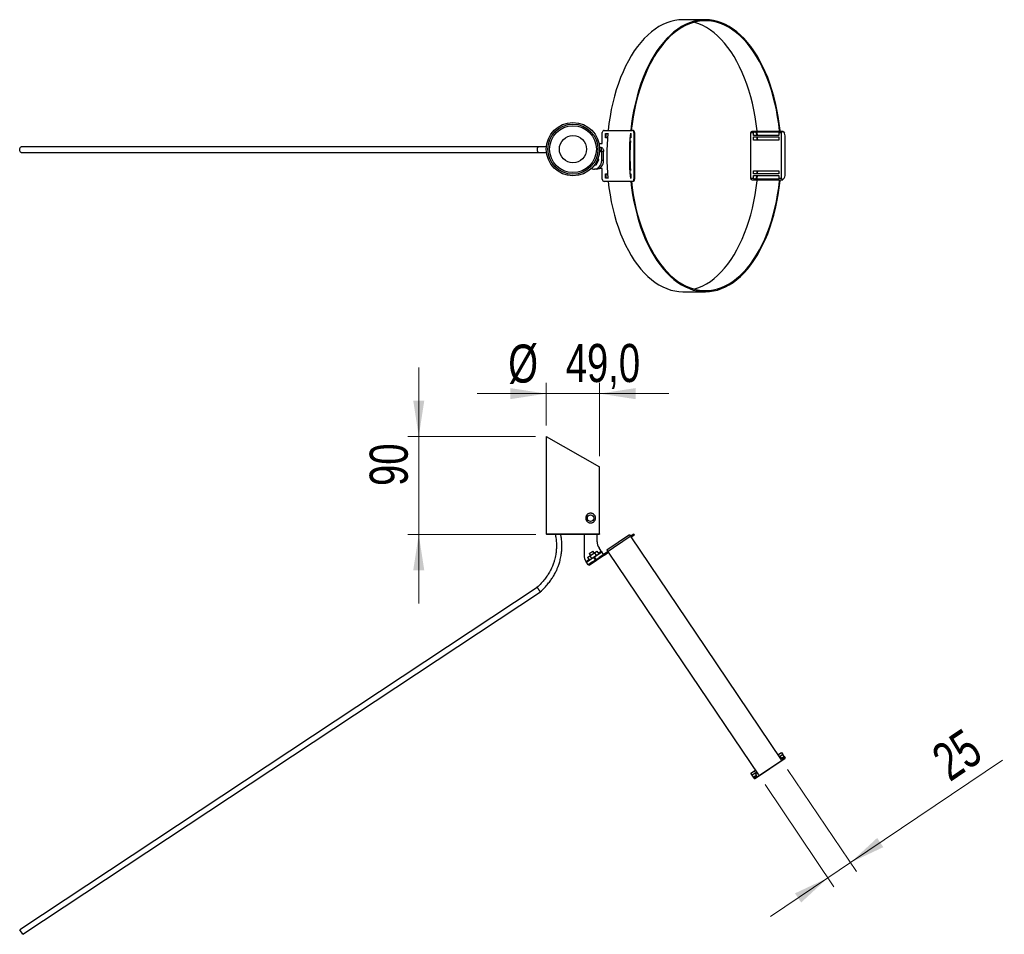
# Model space of a CAD drawing. Header units: millimetres. Extents: x 74.1 to 164.6, y 82.2 to 166.2.
import ezdxf

# ---------------------------------------------------------------- set-up
doc = ezdxf.new("R2010")
doc.units = ezdxf.units.MM
doc.styles.add('SLDTEXTSTYLE0', font='TXT', dxfattribs={"width": 0.75})
doc.dimstyles.new('SLDDIMSTYLE0', dxfattribs={"dimtxt": 3.5, "dimasz": 3.302, "dimexe": 0, "dimexo": 0.0625, "dimgap": 0.875, "dimtad": 1, "dimdec": 0, "dimlfac": 10, "dimrnd": 1e-09, "dimzin": 12, "dimdsep": 46, "dimtxsty": 'SLDTEXTSTYLE0', "dimsah": 1, "dimcen": 0.09, "dimadec": 0, "dimazin": 3, "dimtfac": 1, "dimtdec": 0, "dimtmove": 0, "dimatfit": 0, "dimfxl": 0, "dimfrac": 2, "dimtolj": 1, "dimtzin": 12, "dimarcsym": 0})
doc.dimstyles.new('SLDDIMSTYLE1', dxfattribs={"dimtxt": 3.5, "dimasz": 3.302, "dimexe": 0, "dimexo": 0.0625, "dimgap": 0.875, "dimtad": 1, "dimdec": 1, "dimlfac": 10, "dimrnd": 1e-09, "dimzin": 12, "dimdsep": 46, "dimtxsty": 'SLDTEXTSTYLE0', "dimsah": 1, "dimcen": 0.09, "dimadec": 0, "dimazin": 3, "dimtfac": 1, "dimtdec": 1, "dimtmove": 0, "dimatfit": 0, "dimfxl": 0, "dimfrac": 2, "dimtolj": 1, "dimtzin": 12, "dimarcsym": 0})

# ---------------------------------------------------------------- blocks, each defined once
blk = doc.blocks.new('_D')
at = {"color": 7, "linetype": 'Continuous', "lineweight": 0}
for p, q in [((110.8, 127.923), (110.8, 134.273)), ((121.518, 127.923), (109.8, 127.923)), ((110.8, 127.923), (110.8, 118.923)), ((121.568, 118.923), (109.8, 118.923)), ((110.8, 118.923), (110.8, 112.573))]:
    blk.add_line(p, q, dxfattribs=at)
at = {"color": 7, "linetype": 'Continuous', "lineweight": 18}
for points in [[(110.8, 127.923), (111.308, 131.225), (110.292, 131.225)], [(110.8, 118.923), (110.292, 115.621), (111.308, 115.621)]]:
    blk.add_solid(points, dxfattribs=at)
at = {"color": 7, "linetype": 'Continuous', "lineweight": 18, "insert": (106.288, 123.376), "char_height": 3.5, "attachment_point": 1, "rotation": 90, "style": 'SLDTEXTSTYLE0'}
blk.add_mtext('90', dxfattribs=at)
blk = doc.blocks.new('_D_1')
at = {"color": 7, "linetype": 'Continuous', "lineweight": 0}
for p, q in [((122.518, 128.923), (122.518, 132.859)), ((127.418, 126.123), (127.418, 132.859)), ((122.518, 131.859), (116.168, 131.859)), ((122.518, 131.859), (127.418, 131.859)), ((127.418, 131.859), (133.768, 131.859))]:
    blk.add_line(p, q, dxfattribs=at)
at = {"color": 7, "linetype": 'Continuous', "lineweight": 18}
for points in [[(122.518, 131.859), (119.216, 132.367), (119.216, 131.351)], [(127.418, 131.859), (130.72, 131.351), (130.72, 132.367)]]:
    blk.add_solid(points, dxfattribs=at)
at = {"color": 7, "linetype": 'Continuous', "lineweight": 18, "char_height": 3.5, "attachment_point": 1, "style": 'SLDTEXTSTYLE0'}
for s, insert in [('%%c', (119.026, 136.371)), ('49,0', (124.305, 136.425))]:
    blk.add_mtext(s, dxfattribs=dict(at, insert=insert))
blk = doc.blocks.new('_D_2')
at = {"color": 7, "linetype": 'Continuous', "lineweight": 0}
for p, q in [((150.464, 88.761), (164.449, 98.192)), ((144.687, 97.328), (151.023, 87.932)), ((142.614, 95.93), (148.95, 86.534)), ((150.464, 88.761), (148.391, 87.363)), ((148.391, 87.363), (143.126, 83.813))]:
    blk.add_line(p, q, dxfattribs=at)
at = {"color": 7, "linetype": 'Continuous', "lineweight": 18}
for points in [[(150.464, 88.761), (153.485, 90.186), (152.917, 91.029)], [(148.391, 87.363), (145.369, 85.938), (145.937, 85.096)]]:
    blk.add_solid(points, dxfattribs=at)
at = {"color": 7, "linetype": 'Continuous', "lineweight": 18, "insert": (157.638, 99.041), "char_height": 3.5, "attachment_point": 1, "rotation": 33.99472, "style": 'SLDTEXTSTYLE0'}
blk.add_mtext('25', dxfattribs=at)

msp = doc.modelspace()

# ---------------------------------------------------------------- linework, layer by layer
at = {"color": 7, "linetype": 'Continuous', "lineweight": 25}
for p, q in [((137.139, 166.222), (135.066, 166.222)), ((127.662, 154.858), (127.662, 155.854)), ((127.828, 156.054), (130.398, 156.054)), ((127.952, 155.754), (128.17, 155.754)), ((127.952, 155.354), (127.952, 155.754)), ((128.008, 155.354), (128.008, 155.754)), ((130.247, 155.754), (130.274, 155.754)), ((130.274, 155.754), (130.274, 155.354)), ((130.454, 156.054), (130.398, 156.054)), ((130.564, 155.854), (130.564, 151.561)), ((130.62, 155.854), (130.564, 155.854)), ((130.62, 155.854), (130.62, 151.561)), ((141.566, 155.812), (141.318, 155.812)), ((141.318, 151.657), (141.318, 155.812)), ((144.22, 155.962), (141.401, 155.962)), ((141.566, 155.593), (141.566, 155.812)), ((143.901, 155.893), (141.579, 155.893)), ((141.734, 155.893), (141.82, 155.791)), ((141.92, 155.593), (141.892, 155.893)), ((144.136, 155.812), (143.888, 155.812)), ((143.888, 155.812), (143.888, 155.593)), ((144.136, 151.657), (144.136, 155.812)), ((144.267, 155.937), (144.39, 155.791)), ((127.36, 154.858), (127.662, 154.858)), ((128.137, 155.354), (127.952, 155.354)), ((130.274, 155.354), (130.247, 155.354)), ((143.888, 155.593), (141.566, 155.593)), ((141.566, 155.443), (143.888, 155.443)), ((141.566, 155.143), (141.566, 155.443)), ((143.888, 155.143), (141.566, 155.143)), ((143.888, 155.443), (143.888, 155.143)), ((121.819, 154.529), (74.271, 154.529)), ((74.271, 154.029), (121.819, 154.029)), ((123.751, 154.518), (123.693, 154.529)), ((127.408, 154.1), (127.613, 154.1)), ((127.568, 154.48), (127.414, 154.48)), ((127.568, 154.18), (127.414, 154.18)), ((127.568, 154.48), (127.568, 154.18)), ((127.781, 154.1), (127.613, 154.1)), ((127.614, 153.29), (127.613, 154.1)), ((127.782, 153.29), (127.781, 154.1)), ((126.958, 152.896), (127.102, 152.896)), ((127.102, 152.896), (127.335, 153.333)), ((127.209, 153.333), (127.335, 153.333)), ((127.335, 153.333), (127.27, 153.485)), ((127.782, 153.29), (127.614, 153.29)), ((126.866, 152.49), (126.95, 152.49)), ((127.118, 152.49), (126.95, 152.49)), ((127.662, 152.558), (127.385, 152.558)), ((127.662, 151.561), (127.662, 152.558)), ((127.952, 152.061), (128.139, 152.061)), ((127.952, 151.661), (127.952, 152.061)), ((128.008, 151.661), (128.008, 152.061)), ((130.247, 152.061), (130.274, 152.061)), ((130.268, 152.061), (130.274, 151.986)), ((130.274, 152.061), (130.274, 151.661)), ((141.566, 152.043), (141.566, 152.343)), ((141.566, 152.343), (143.888, 152.343)), ((143.888, 152.043), (141.566, 152.043)), ((143.888, 152.343), (143.888, 152.043)), ((130.398, 151.361), (127.828, 151.361)), ((128.173, 151.661), (127.952, 151.661)), ((130.274, 151.661), (130.247, 151.661)), ((130.454, 151.361), (130.398, 151.361)), ((130.62, 151.561), (130.564, 151.561)), ((141.318, 151.657), (141.566, 151.657)), ((141.401, 151.507), (144.22, 151.507)), ((141.566, 151.893), (143.888, 151.893)), ((141.566, 151.657), (141.566, 151.893)), ((141.574, 151.593), (143.896, 151.593)), ((141.754, 151.593), (141.813, 151.656)), ((141.896, 151.593), (141.923, 151.893)), ((143.888, 151.893), (143.888, 151.657)), ((143.888, 151.657), (144.136, 151.657)), ((144.383, 151.656), (144.263, 151.528)), ((135.066, 141.222), (137.139, 141.222)), ((122.518, 127.923), (122.518, 118.973)), ((122.518, 127.923), (127.418, 125.123)), ((127.418, 121.323), (127.418, 125.123)), ((127.397, 121.323), (127.418, 121.323)), ((127.397, 118.973), (127.397, 121.323)), ((122.518, 118.973), (127.397, 118.973)), ((127.346, 118.923), (122.568, 118.923)), ((125.99, 118.923), (125.99, 116.996)), ((127.19, 118.254), (127.19, 118.923)), ((130.398, 118.841), (127.828, 117.107)), ((130.15, 118.884), (128.077, 117.486)), ((130.15, 118.884), (130.247, 118.739)), ((130.275, 118.697), (137.139, 108.52)), ((130.454, 118.758), (130.303, 118.656)), ((130.564, 118.953), (130.398, 118.841)), ((130.454, 118.758), (130.398, 118.841)), ((130.62, 118.87), (130.454, 118.758)), ((130.62, 118.87), (130.564, 118.953)), ((127.568, 117.39), (127.361, 117.695)), ((126.203, 116.374), (126.866, 116.82)), ((126.306, 116.814), (126.504, 116.947)), ((126.306, 116.814), (126.474, 116.565)), ((126.459, 117.158), (126.625, 117.27)), ((126.459, 117.158), (126.571, 116.992)), ((126.504, 116.947), (126.934, 117.237)), ((126.504, 116.947), (126.671, 116.698)), ((126.625, 117.27), (126.791, 117.382)), ((127.718, 116.913), (126.635, 116.182)), ((126.671, 116.698), (127.102, 116.988)), ((126.903, 117.216), (126.791, 117.382)), ((126.866, 116.82), (126.95, 116.877)), ((127.033, 116.572), (126.866, 116.82)), ((126.934, 117.237), (127.167, 117.394)), ((126.934, 117.237), (127.102, 116.988)), ((126.95, 116.877), (127.614, 117.325)), ((127.118, 116.628), (126.95, 116.877)), ((127.102, 116.988), (127.335, 117.146)), ((127.118, 116.628), (127.385, 116.809)), ((127.167, 117.394), (127.335, 117.146)), ((127.294, 117.206), (127.568, 117.39)), ((127.662, 116.996), (127.385, 116.809)), ((127.782, 117.076), (127.614, 117.325)), ((127.828, 117.107), (127.662, 116.996)), ((127.718, 116.913), (127.662, 116.996)), ((127.884, 117.025), (127.718, 116.913)), ((127.884, 117.025), (127.828, 117.107)), ((128.231, 117.258), (127.884, 117.025)), ((128.077, 117.486), (128.175, 117.341)), ((128.203, 117.299), (135.066, 107.123)), ((126.159, 116.44), (126.434, 116.625)), ((126.159, 116.439), (126.159, 116.44)), ((126.371, 116.125), (126.203, 116.374)), ((126.371, 116.125), (126.413, 116.153)), ((126.579, 116.265), (126.413, 116.153)), ((126.469, 116.07), (126.413, 116.153)), ((126.635, 116.182), (126.469, 116.07)), ((126.474, 116.565), (126.671, 116.698)), ((126.768, 116.393), (126.579, 116.265)), ((126.635, 116.182), (126.579, 116.265)), ((126.768, 116.393), (127.033, 116.572)), ((127.033, 116.572), (127.118, 116.628)), ((121.665, 114.055), (74.133, 82.591)), ((74.409, 82.174), (121.973, 113.659)), ((137.139, 108.52), (144.085, 98.22)), ((135.066, 107.123), (142.012, 96.822)), ((143.794, 98.651), (143.888, 98.714)), ((143.802, 98.639), (143.896, 98.702)), ((143.888, 98.714), (144.136, 98.881)), ((143.896, 98.702), (143.888, 98.714)), ((144.263, 98.693), (143.921, 98.463)), ((144.136, 98.881), (144.263, 98.693)), ((144.383, 98.516), (144.263, 98.693)), ((141.66, 96.473), (144.479, 98.374)), ((141.9, 96.653), (144.222, 98.218)), ((144.055, 98.465), (143.962, 98.402)), ((144.134, 98.348), (144.055, 98.465)), ((144.134, 98.348), (144.383, 98.516)), ((144.134, 98.348), (144.216, 98.227)), ((144.465, 98.395), (144.216, 98.227)), ((144.222, 98.218), (144.216, 98.227)), ((144.383, 98.516), (144.465, 98.395)), ((144.479, 98.374), (144.465, 98.395)), ((141.318, 96.98), (141.566, 97.148)), ((141.444, 96.792), (141.318, 96.98)), ((141.848, 97.065), (141.444, 96.792)), ((141.566, 97.148), (141.722, 97.253)), ((141.566, 97.148), (141.574, 97.136)), ((141.574, 97.136), (141.73, 97.241)), ((141.889, 97.004), (141.734, 96.899)), ((141.734, 96.899), (141.813, 96.783)), ((141.564, 96.615), (141.444, 96.792)), ((141.564, 96.615), (141.813, 96.783)), ((141.646, 96.494), (141.564, 96.615)), ((141.895, 96.661), (141.646, 96.494)), ((141.66, 96.473), (141.646, 96.494)), ((141.895, 96.661), (141.813, 96.783)), ((141.895, 96.661), (141.9, 96.653)), ((74.409, 82.174), (74.133, 82.591))]:
    msp.add_line(p, q, dxfattribs=at)
at = {"color": 7, "linetype": 'Continuous', "lineweight": 25, "flags": 128}
for points in [[(135.066, 166.222), (134.694, 166.205), (134.323, 166.151), (133.954, 166.063), (133.588, 165.94), (133.227, 165.782), (132.871, 165.59), (132.521, 165.364), (132.178, 165.105), (131.843, 164.814), (131.518, 164.492), (131.202, 164.139), (130.898, 163.756), (130.605, 163.345), (130.325, 162.907), (130.059, 162.443), (129.806, 161.954), (129.569, 161.441), (129.347, 160.907), (129.141, 160.352), (128.952, 159.779), (128.781, 159.189), (128.627, 158.583), (128.491, 157.963), (128.374, 157.331), (128.277, 156.689), (128.2, 156.054)], [(144.014, 155.962), (144.006, 156.038), (143.928, 156.689), (143.83, 157.331), (143.713, 157.963), (143.578, 158.583), (143.424, 159.189), (143.252, 159.779), (143.063, 160.352), (142.858, 160.907), (142.636, 161.441), (142.398, 161.954), (142.146, 162.443), (141.879, 162.907), (141.599, 163.345), (141.307, 163.756), (141.002, 164.139), (140.687, 164.492), (140.361, 164.814), (140.026, 165.105), (139.684, 165.364), (139.334, 165.59), (138.977, 165.782), (138.616, 165.94), (138.25, 166.063), (137.881, 166.151), (137.511, 166.205), (137.139, 166.222), (136.767, 166.205), (136.396, 166.151), (136.027, 166.063), (135.661, 165.94), (135.3, 165.782), (134.943, 165.59), (134.593, 165.364), (134.251, 165.105), (133.916, 164.814), (133.59, 164.492), (133.275, 164.139), (132.971, 163.756), (132.678, 163.345), (132.398, 162.907), (132.131, 162.443), (131.879, 161.954), (131.641, 161.441), (131.419, 160.907), (131.214, 160.352), (131.025, 159.779), (130.853, 159.189), (130.7, 158.583), (130.564, 157.963), (130.447, 157.331), (130.349, 156.689), (130.272, 156.054)], [(143.957, 155.962), (143.952, 156.02), (143.874, 156.665), (143.776, 157.302), (143.66, 157.929), (143.526, 158.544), (143.374, 159.145), (143.203, 159.731), (143.016, 160.299), (142.812, 160.85), (142.592, 161.38), (142.356, 161.888), (142.106, 162.373), (141.841, 162.833), (141.564, 163.268), (141.273, 163.676), (140.971, 164.055), (140.658, 164.406), (140.335, 164.725), (140.003, 165.014), (139.663, 165.271), (139.316, 165.495), (138.963, 165.685), (138.604, 165.842), (138.241, 165.964), (137.875, 166.052), (137.508, 166.105), (137.139, 166.122), (136.77, 166.105), (136.402, 166.052), (136.036, 165.964), (135.673, 165.842), (135.314, 165.685), (134.961, 165.495), (134.614, 165.271), (134.274, 165.014), (133.942, 164.725), (133.619, 164.406), (133.306, 164.055), (133.004, 163.676), (132.714, 163.268), (132.436, 162.833), (132.171, 162.373), (131.921, 161.888), (131.685, 161.38), (131.465, 160.85), (131.261, 160.299), (131.074, 159.731), (130.904, 159.145), (130.751, 158.544), (130.617, 157.929), (130.501, 157.302), (130.404, 156.665), (130.329, 156.054)], [(141.885, 155.962), (141.879, 156.02), (141.801, 156.665), (141.704, 157.302), (141.588, 157.929), (141.453, 158.544), (141.301, 159.145), (141.131, 159.731), (140.943, 160.299), (140.739, 160.85), (140.519, 161.38), (140.283, 161.888), (140.033, 162.373), (139.769, 162.833), (139.491, 163.268), (139.2, 163.676), (138.898, 164.055), (138.585, 164.406), (138.263, 164.725), (137.931, 165.014), (137.591, 165.271), (137.243, 165.495), (136.89, 165.685), (136.531, 165.842), (136.169, 165.964), (136.102, 165.983)], [(141.318, 155.812), (141.321, 155.852), (141.329, 155.89), (141.344, 155.921), (141.362, 155.945), (141.383, 155.959), (141.401, 155.962)], [(144.267, 155.937), (144.247, 155.955), (144.224, 155.962), (144.202, 155.959), (144.181, 155.945), (144.162, 155.921), (144.148, 155.89), (144.14, 155.852), (144.136, 155.812)], [(130.274, 155.458), (130.267, 155.368), (130.266, 155.354)], [(141.953, 155.143), (141.938, 155.368), (141.932, 155.443)], [(74.271, 154.029), (74.218, 154.048), (74.173, 154.102), (74.143, 154.183), (74.133, 154.279), (74.143, 154.375), (74.173, 154.456), (74.218, 154.51), (74.271, 154.529), (74.271, 154.529)], [(126.95, 152.49), (127.079, 152.505), (127.204, 152.551), (127.319, 152.624), (127.419, 152.724), (127.502, 152.845), (127.563, 152.984), (127.601, 153.134), (127.614, 153.29)], [(127.118, 152.49), (127.247, 152.505), (127.372, 152.551), (127.486, 152.624), (127.587, 152.724), (127.67, 152.845), (127.731, 152.984), (127.769, 153.134), (127.782, 153.29)], [(126.643, 152.537), (126.736, 152.506), (126.866, 152.49)], [(141.935, 152.043), (141.938, 152.076), (141.956, 152.343)], [(128.203, 151.361), (128.277, 150.756), (128.374, 150.114), (128.491, 149.482), (128.627, 148.862), (128.781, 148.256), (128.952, 147.665), (129.141, 147.092), (129.347, 146.537), (129.569, 146.003), (129.806, 145.491), (130.059, 145.002), (130.325, 144.538), (130.605, 144.099), (130.898, 143.688), (131.202, 143.306), (131.518, 142.953), (131.843, 142.63), (132.178, 142.339), (132.521, 142.081), (132.871, 141.855), (133.227, 141.663), (133.588, 141.505), (133.954, 141.381), (134.323, 141.293), (134.694, 141.24), (135.066, 141.222)], [(130.275, 151.361), (130.349, 150.756), (130.447, 150.114), (130.564, 149.482), (130.7, 148.862), (130.853, 148.256), (131.025, 147.665), (131.214, 147.092), (131.419, 146.537), (131.641, 146.003), (131.879, 145.491), (132.131, 145.002), (132.398, 144.538), (132.678, 144.099), (132.971, 143.688), (133.275, 143.306), (133.59, 142.953), (133.916, 142.63), (134.251, 142.339), (134.593, 142.081), (134.943, 141.855), (135.3, 141.663), (135.661, 141.505), (136.027, 141.381), (136.396, 141.293), (136.767, 141.24), (137.139, 141.222)], [(130.332, 151.361), (130.404, 150.779), (130.501, 150.142), (130.617, 149.516), (130.751, 148.901), (130.904, 148.3), (131.074, 147.714), (131.261, 147.145), (131.465, 146.595), (131.685, 146.065), (131.921, 145.557), (132.171, 145.072), (132.436, 144.611), (132.714, 144.176), (133.004, 143.769), (133.306, 143.389), (133.619, 143.039), (133.942, 142.719), (134.274, 142.43), (134.614, 142.174), (134.961, 141.95), (135.314, 141.759), (135.673, 141.602), (136.036, 141.48), (136.402, 141.392), (136.77, 141.34), (137.139, 141.322)], [(136.102, 141.462), (136.169, 141.48), (136.531, 141.602), (136.89, 141.759), (137.243, 141.95), (137.591, 142.174), (137.931, 142.43), (138.263, 142.719), (138.585, 143.039), (138.898, 143.389), (139.2, 143.769), (139.491, 144.176), (139.769, 144.611), (140.033, 145.072), (140.283, 145.557), (140.519, 146.065), (140.739, 146.595), (140.943, 147.145), (141.131, 147.714), (141.301, 148.3), (141.453, 148.901), (141.588, 149.516), (141.704, 150.142), (141.801, 150.779), (141.879, 151.425), (141.887, 151.507)], [(137.139, 141.222), (137.511, 141.24), (137.881, 141.293), (138.25, 141.381), (138.616, 141.505), (138.977, 141.663), (139.334, 141.855), (139.684, 142.081), (140.026, 142.339), (140.361, 142.63), (140.687, 142.953), (141.002, 143.306), (141.307, 143.688), (141.599, 144.099), (141.879, 144.538), (142.146, 145.002), (142.398, 145.491), (142.636, 146.003), (142.858, 146.537), (143.063, 147.092), (143.252, 147.665), (143.424, 148.256), (143.578, 148.862), (143.713, 149.482), (143.83, 150.114), (143.928, 150.756), (144.006, 151.406), (144.017, 151.507)], [(137.139, 141.322), (137.508, 141.34), (137.875, 141.392), (138.241, 141.48), (138.604, 141.602), (138.963, 141.759), (139.316, 141.95), (139.663, 142.174), (140.003, 142.43), (140.335, 142.719), (140.658, 143.039), (140.971, 143.389), (141.273, 143.769), (141.564, 144.176), (141.841, 144.611), (142.106, 145.072), (142.356, 145.557), (142.592, 146.065), (142.812, 146.595), (143.016, 147.145), (143.203, 147.714), (143.374, 148.3), (143.526, 148.901), (143.66, 149.516), (143.776, 150.142), (143.874, 150.779), (143.952, 151.425), (143.96, 151.507)], [(141.401, 151.507), (141.38, 151.512), (141.36, 151.526), (141.342, 151.55), (141.329, 151.581), (141.32, 151.618), (141.318, 151.657)], [(144.136, 151.657), (144.139, 151.618), (144.148, 151.581), (144.161, 151.55), (144.179, 151.526), (144.199, 151.512), (144.221, 151.507), (144.243, 151.512), (144.263, 151.528)]]:
    msp.add_lwpolyline(points, dxfattribs=at)
at = {"color": 7, "linetype": 'Continuous', "lineweight": 25}
for centre, radius in [((124.968, 154.325), 2.45), ((124.968, 154.325), 2.3), ((124.968, 154.325), 2.15), ((124.968, 154.325), 1.25), ((126.59, 120.423), 0.3)]:
    msp.add_circle(centre, radius, dxfattribs=at)
for centre, radius, start, end in [((127.847, 155.87), 0.185, 95.83848, 184.838), ((150.294, 153.722), 22.218, 174.61997, 185.38003), ((152.367, 153.722), 22.218, 174.61997, 185.38003), ((130.379, 155.87), 0.185, 355.162, 84.16152), ((130.435, 155.87), 0.185, 355.162, 84.16152), ((141.81, 155.814), 0.243, 161.15848, 180.41058), ((141.53, 155.573), 0.362, 3.15872, 36.94887), ((144.131, 155.814), 0.243, 161.15848, 180.41058), ((144.07, 155.559), 0.395, 358.54216, 35.82459), ((152.32, 153.722), 22.115, 176.4743, 183.5257), ((22.979, 153.723), 118.93, 0.68405, 0.8286), ((25.498, 153.722), 118.98, 359.1249, 0.87978), ((22.976, 153.722), 118.933, 359.19113, 359.33567), ((127.847, 151.545), 0.185, 175.162, 264.16152), ((130.379, 151.545), 0.185, 275.83848, 4.838), ((130.435, 151.545), 0.185, 275.83848, 4.838), ((141.819, 151.656), 0.253, 179.80697, 194.50356), ((141.515, 151.89), 0.379, 321.72268, 0.35526), ((144.14, 151.656), 0.253, 179.80697, 194.50356), ((144.082, 151.893), 0.383, 321.82551, 1.87762), ((122.568, 118.973), 0.05, 180, 270), ((128.19, 118.254), 1, 180, 213.99466), ((126.99, 116.996), 1, 180, 213.75441)]:
    msp.add_arc(centre, radius, start, end, dxfattribs=at)
for points, knots in [([(121.819, 154.529), (121.818, 154.529), (121.8, 154.529), (121.765, 154.518), (121.719, 154.476), (121.685, 154.411), (121.665, 154.332), (121.663, 154.246), (121.678, 154.165), (121.71, 154.096), (121.753, 154.048), (121.791, 154.031), (121.813, 154.029), (121.818, 154.029), (121.819, 154.029)], [0, 0, 0, 0, 0.003268, 0.111034, 0.218806, 0.326432, 0.433751, 0.540783, 0.647679, 0.754651, 0.861875, 0.969654, 0.996732, 1, 1, 1, 1]), ([(122.539, 154.529), (122.454, 154.529), (122.229, 154.529), (121.962, 154.529), (121.796, 154.529)], [0, 0, 0, 0, 0.378209, 1, 1, 1, 1]), ([(121.796, 154.029), (121.962, 154.029), (122.233, 154.029), (122.462, 154.029), (122.55, 154.029)], [0, 0, 0, 0, 0.611869, 1, 1, 1, 1]), ([(127.04, 120.423), (127.04, 120.405), (127.039, 120.388), (127.035, 120.353), (127.032, 120.336), (127.025, 120.304), (127.02, 120.288), (127.009, 120.259), (127.004, 120.244), (126.984, 120.204), (126.97, 120.18), (126.938, 120.136), (126.92, 120.116), (126.864, 120.062), (126.823, 120.035), (126.754, 120.004), (126.731, 119.995), (126.682, 119.982), (126.657, 119.978), (126.606, 119.973), (126.58, 119.973), (126.526, 119.977), (126.499, 119.982), (126.445, 119.997), (126.417, 120.007), (126.364, 120.033), (126.338, 120.049), (126.289, 120.088), (126.265, 120.111), (126.223, 120.161), (126.205, 120.188), (126.182, 120.234), (126.175, 120.25), (126.163, 120.283), (126.158, 120.299), (126.145, 120.35), (126.141, 120.386), (126.14, 120.438), (126.141, 120.456), (126.145, 120.491), (126.148, 120.509), (126.16, 120.56), (126.172, 120.593), (126.195, 120.639), (126.203, 120.654), (126.222, 120.682), (126.232, 120.695), (126.263, 120.734), (126.286, 120.756), (126.335, 120.795), (126.361, 120.812), (126.415, 120.839), (126.442, 120.849), (126.497, 120.864), (126.524, 120.869), (126.578, 120.874), (126.604, 120.874), (126.655, 120.869), (126.681, 120.865), (126.73, 120.852), (126.753, 120.844), (126.799, 120.823), (126.82, 120.811), (126.862, 120.783), (126.882, 120.767), (126.919, 120.731), (126.937, 120.712), (126.969, 120.668), (126.984, 120.643), (127.01, 120.589), (127.021, 120.559), (127.036, 120.494), (127.04, 120.459), (127.04, 120.423)], [0, 0, 0, 0, 0.015625, 0.015625, 0.03125, 0.03125, 0.046875, 0.046875, 0.0625, 0.0625, 0.09375, 0.09375, 0.125, 0.125, 0.1875, 0.1875, 0.21875, 0.21875, 0.25, 0.25, 0.28125, 0.28125, 0.3125, 0.3125, 0.34375, 0.34375, 0.375, 0.375, 0.40625, 0.40625, 0.4375, 0.4375, 0.453125, 0.453125, 0.46875, 0.46875, 0.5, 0.5, 0.515625, 0.515625, 0.53125, 0.53125, 0.5625, 0.5625, 0.578125, 0.578125, 0.59375, 0.59375, 0.625, 0.625, 0.65625, 0.65625, 0.6875, 0.6875, 0.71875, 0.71875, 0.75, 0.75, 0.78125, 0.78125, 0.8125, 0.8125, 0.84375, 0.84375, 0.875, 0.875, 0.90625, 0.90625, 0.9375, 0.9375, 0.96875, 0.96875, 1, 1, 1, 1]), ([(123.348, 118.923), (123.368, 118.815), (123.413, 118.563), (123.444, 118.18), (123.452, 117.798), (123.434, 117.438), (123.396, 117.111), (123.34, 116.817), (123.274, 116.548), (123.183, 116.256), (123.046, 115.904), (122.864, 115.538), (122.639, 115.166), (122.372, 114.799), (122.047, 114.418), (121.793, 114.178), (121.663, 114.055)], [0, 0, 0, 0, 0.06122, 0.142138, 0.21262, 0.273684, 0.341671, 0.395296, 0.43985, 0.495594, 0.565074, 0.649075, 0.722518, 0.80601, 0.900927, 1, 1, 1, 1]), ([(121.964, 113.651), (122.095, 113.774), (122.342, 114.006), (122.66, 114.364), (122.918, 114.695), (123.14, 115.023), (123.323, 115.338), (123.47, 115.636), (123.59, 115.918), (123.705, 116.236), (123.816, 116.637), (123.899, 117.079), (123.945, 117.552), (123.952, 118.044), (123.924, 118.51), (123.873, 118.807), (123.853, 118.923)], [0, 0, 0, 0, 0.0920742, 0.1732279, 0.2443617, 0.306299, 0.3755777, 0.4304761, 0.4758819, 0.5325152, 0.603117, 0.6881976, 0.7621819, 0.8457139, 0.9398642, 1, 1, 1, 1]), ([(127.397, 118.973), (127.397, 118.96), (127.391, 118.947), (127.373, 118.929), (127.36, 118.923), (127.346, 118.923)], [0, 0, 0, 0, 0.5, 0.5, 1, 1, 1, 1]), ([(121.667, 114.052), (121.666, 114.052), (121.664, 114.055), (121.679, 114.036), (121.709, 113.997), (121.753, 113.941), (121.791, 113.892), (121.813, 113.864), (121.818, 113.857), (121.819, 113.857)], [0, 0, 0, 0, 0.081587, 0.295373, 0.509312, 0.723756, 0.939309, 0.993464, 1, 1, 1, 1]), ([(121.971, 113.661), (121.971, 113.661), (121.973, 113.658), (121.958, 113.677), (121.928, 113.716), (121.884, 113.772), (121.846, 113.821), (121.824, 113.85), (121.819, 113.856), (121.819, 113.857)], [0, 0, 0, 0, 0.081559, 0.29537, 0.509327, 0.724402, 0.939463, 0.993464, 1, 1, 1, 1])]:
    msp.add_open_spline(points, degree=3, knots=knots, dxfattribs=at)
for points in [[(127.568, 154.48), (127.596, 154.474), (127.651, 154.463), (127.722, 154.375), (127.771, 154.249), (127.777, 154.15), (127.781, 154.1)], [(127.568, 154.18), (127.574, 154.179), (127.585, 154.176), (127.6, 154.158), (127.611, 154.131), (127.612, 154.11), (127.613, 154.1)], [(127.568, 117.39), (127.574, 117.382), (127.585, 117.364), (127.6, 117.342), (127.611, 117.327), (127.612, 117.325), (127.613, 117.324)], [(126.204, 116.374), (126.203, 116.375), (126.202, 116.377), (126.191, 116.392), (126.177, 116.414), (126.165, 116.431), (126.159, 116.439)]]:
    msp.add_open_spline(points, degree=3, dxfattribs=at)

# ---------------------------------------------------------------- dimensions: what is measured, and where the dimension line sits
at = {"color": 7, "linetype": 'Continuous', "lineweight": 18}
dim = msp.add_linear_dim(base=(127.418, 131.859), p1=(122.518, 127.923), p2=(127.418, 125.123), text='%%c<>', dimstyle='SLDDIMSTYLE1', dxfattribs=at)
dim.commit()
dim.dimension.update_dxf_attribs({"geometry": '_D_1', "text_midpoint": (126.191, 131.859), "dimtype": 160})
for base, p1, p2, angle, picture, middle in [((110.8, 118.923), (122.518, 127.923), (122.568, 118.923), 90, '_D', (110.8, 125.962)), ((148.391, 87.363), (144.127, 98.157), (142.055, 96.759), 33.99472, '_D_2', (162.304, 96.746))]:
    dim = msp.add_linear_dim(base=base, p1=p1, p2=p2, angle=angle, dimstyle='SLDDIMSTYLE0', dxfattribs=at)
    dim.commit()
    dim.dimension.update_dxf_attribs({"geometry": picture, "text_midpoint": middle, "dimtype": 160})

doc.saveas('drawing.dxf')
